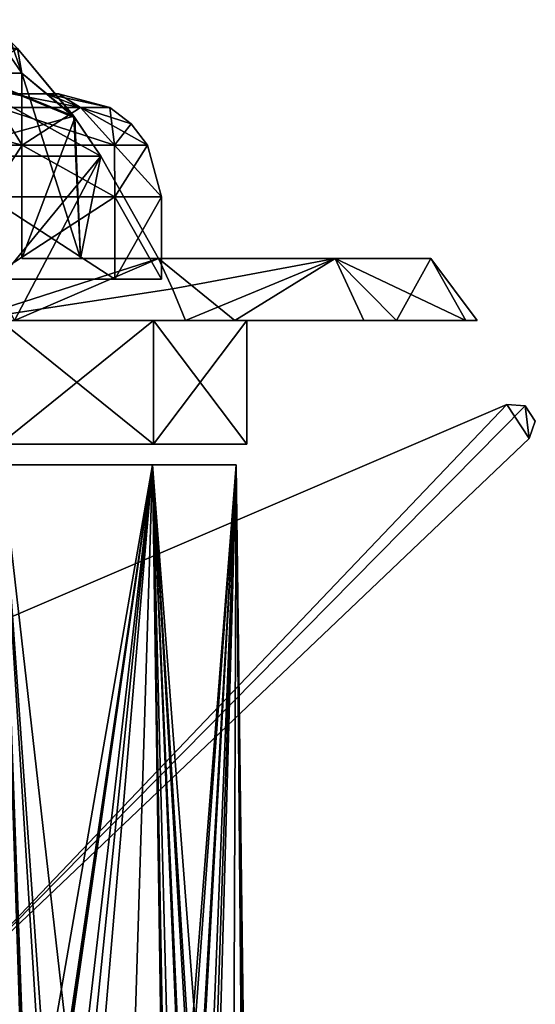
# Model space of a CAD drawing. Header units: millimetres. Extents: x -35 to 35, y -10 to 62.5.
# Tile 5 of 5: x 10 to 35, y 14.3 to 62.1. Entities that reach past the tile are written whole.
import ezdxf

# ---------------------------------------------------------------- set-up
doc = ezdxf.new("R2010")
doc.units = ezdxf.units.MM
doc.header["$LTSCALE"] = 65.185185
for name, color, linetype in [('2', 7, 'CONTINUOUS'), ('32', 7, 'CONTINUOUS'), ('33', 7, 'CONTINUOUS'), ('40', 7, 'CONTINUOUS'), ('41', 7, 'CONTINUOUS'), ('43', 7, 'CONTINUOUS'), ('44', 7, 'CONTINUOUS'), ('46', 7, 'CONTINUOUS'), ('47', 7, 'CONTINUOUS'), ('48', 7, 'CONTINUOUS'), ('49', 7, 'CONTINUOUS'), ('50', 7, 'CONTINUOUS'), ('51', 7, 'CONTINUOUS'), ('52', 7, 'CONTINUOUS'), ('53', 7, 'CONTINUOUS'), ('54', 7, 'CONTINUOUS')]:
    doc.layers.add(name, color=color, linetype=linetype)

msp = doc.modelspace()

# ---------------------------------------------------------------- linework, layer by layer
at = {"layer": '2', "color": 7, "linetype": 'Continuous', "true_color": 0xf5f5f5}
for points in [[(16.418, 40.5, -13.093), (9.289, -0.527, -18.834), (9.112, 40.5, -18.92), (16.418, 40.5, -13.093)], [(12.101, -1.8, 17.163), (14.849, -10, 14.849), (9.112, 40.5, 18.92), (12.101, -1.8, 17.163)], [(9.112, 40.5, 18.92), (14.849, -10, 14.849), (16.418, 40.5, 13.093), (9.112, 40.5, 18.92)], [(11.666, -0.527, 17.462), (12.101, -1.8, 17.163), (9.112, 40.5, 18.92), (11.666, -0.527, 17.462)], [(10.586, 0, 18.136), (11.666, -0.527, 17.462), (9.112, 40.5, 18.92), (10.586, 0, 18.136)], [(10.5, 0, 18.187), (10.586, 0, 18.136), (9.112, 40.5, 18.92), (10.5, 0, 18.187)], [(10.413, 0, 18.236), (10.5, 0, 18.187), (9.112, 40.5, 18.92), (10.413, 0, 18.236)], [(9.289, -0.527, 18.834), (10.413, 0, 18.236), (9.112, 40.5, 18.92), (9.289, -0.527, 18.834)], [(10.413, 0, -18.236), (9.289, -0.527, -18.834), (16.418, 40.5, -13.093), (10.413, 0, -18.236)], [(10.5, 0, -18.187), (10.413, 0, -18.236), (16.418, 40.5, -13.093), (10.5, 0, -18.187)], [(10.586, 0, -18.136), (10.5, 0, -18.187), (16.418, 40.5, -13.093), (10.586, 0, -18.136)], [(11.666, -0.527, -17.462), (10.586, 0, -18.136), (16.418, 40.5, -13.093), (11.666, -0.527, -17.462)], [(12.101, -1.8, -17.163), (11.666, -0.527, -17.462), (16.418, 40.5, -13.093), (12.101, -1.8, -17.163)], [(14.849, -10, -14.849), (12.101, -10, -17.163), (16.418, 40.5, -13.093), (14.849, -10, -14.849)], [(12.101, -10, -17.163), (12.101, -1.8, -17.163), (16.418, 40.5, -13.093), (12.101, -10, -17.163)], [(14.849, -10, 14.849), (17.163, -10, 12.101), (16.418, 40.5, 13.093), (14.849, -10, 14.849)], [(17.163, -1.8, -12.101), (14.849, -10, -14.849), (16.418, 40.5, -13.093), (17.163, -1.8, -12.101)], [(18.236, 0, 10.413), (18.834, -0.527, 9.289), (16.418, 40.5, 13.093), (18.236, 0, 10.413)], [(18.834, -0.527, 9.289), (19.061, -1.8, 8.813), (16.418, 40.5, 13.093), (18.834, -0.527, 9.289)], [(16.418, 40.5, 13.093), (20.284, -10, 5.435), (20.473, 40.5, 4.673), (16.418, 40.5, 13.093)], [(19.061, -1.8, 8.813), (20.284, -10, 5.435), (16.418, 40.5, 13.093), (19.061, -1.8, 8.813)], [(17.163, -10, 12.101), (17.163, -1.8, 12.101), (16.418, 40.5, 13.093), (17.163, -10, 12.101)], [(17.163, -1.8, 12.101), (17.462, -0.527, 11.666), (16.418, 40.5, 13.093), (17.163, -1.8, 12.101)], [(17.462, -0.527, 11.666), (18.136, 0, 10.586), (16.418, 40.5, 13.093), (17.462, -0.527, 11.666)], [(18.136, 0, 10.586), (18.187, 0, 10.5), (16.418, 40.5, 13.093), (18.136, 0, 10.586)], [(18.187, 0, 10.5), (18.236, 0, 10.413), (16.418, 40.5, 13.093), (18.187, 0, 10.5)], [(20.473, 40.5, -4.673), (17.163, -1.8, -12.101), (16.418, 40.5, -13.093), (20.473, 40.5, -4.673)], [(17.462, -0.527, -11.666), (17.163, -1.8, -12.101), (20.473, 40.5, -4.673), (17.462, -0.527, -11.666)], [(18.136, 0, -10.586), (17.462, -0.527, -11.666), (20.473, 40.5, -4.673), (18.136, 0, -10.586)], [(18.187, 0, -10.5), (18.136, 0, -10.586), (20.473, 40.5, -4.673), (18.187, 0, -10.5)], [(18.236, 0, -10.413), (18.187, 0, -10.5), (20.473, 40.5, -4.673), (18.236, 0, -10.413)], [(18.834, -0.527, -9.289), (18.236, 0, -10.413), (20.473, 40.5, -4.673), (18.834, -0.527, -9.289)], [(19.061, -1.8, -8.813), (18.834, -0.527, -9.289), (20.473, 40.5, -4.673), (19.061, -1.8, -8.813)], [(19.061, -10, -8.813), (19.061, -1.8, -8.813), (20.473, 40.5, -4.673), (19.061, -10, -8.813)], [(20.284, -10, -5.435), (19.061, -10, -8.813), (20.473, 40.5, -4.673), (20.284, -10, -5.435)], [(20.284, -10, 5.435), (20.914, -10, 1.898), (20.473, 40.5, 4.673), (20.284, -10, 5.435)], [(20.914, -1.8, -1.898), (20.284, -10, -5.435), (20.473, 40.5, -4.673), (20.914, -1.8, -1.898)], [(20.914, -10, 1.898), (20.914, -1.8, 1.898), (20.473, 40.5, 4.673), (20.914, -10, 1.898)], [(20.914, -1.8, 1.898), (20.955, -0.527, 1.372), (20.473, 40.5, 4.673), (20.914, -1.8, 1.898)], [(20.955, -0.527, 1.372), (21, 0, 0.1), (20.473, 40.5, 4.673), (20.955, -0.527, 1.372)], [(21, 0, 0.1), (21, 0, 0), (20.473, 40.5, 4.673), (21, 0, 0.1)], [(21, 0, 0), (21, 0, -0.1), (20.473, 40.5, 4.673), (21, 0, 0)], [(21, 0, -0.1), (20.955, -0.527, -1.372), (20.473, 40.5, 4.673), (21, 0, -0.1)], [(20.473, 40.5, 4.673), (20.914, -1.8, -1.898), (20.473, 40.5, -4.673), (20.473, 40.5, 4.673)], [(20.955, -0.527, -1.372), (20.914, -1.8, -1.898), (20.473, 40.5, 4.673), (20.955, -0.527, -1.372)]]:
    msp.add_3dface(points, dxfattribs=at)
at = {"layer": '32', "color": 7, "linetype": 'Continuous'}
for points in [[(-2.362, 28.015, -20.8), (33.606, 43.419, -20.8), (6, 14.5, -20.8), (-2.362, 28.015, -20.8)], [(33.606, 43.419, -20.8), (34.5, 43.366, -20.8), (6, 14.5, -20.8), (33.606, 43.419, -20.8)], [(34.5, 43.366, -20.8), (34.689, 41.775, -20.8), (6, 14.5, -20.8), (34.5, 43.366, -20.8)], [(34.993, 42.618, -20.8), (34.689, 41.775, -20.8), (34.5, 43.366, -20.8), (34.993, 42.618, -20.8)]]:
    msp.add_3dface(points, dxfattribs=at)
at = {"layer": '33', "color": 7, "linetype": 'Continuous'}
for points in [[(-2.362, 28.015, -20.5), (6, 14.5, -20.5), (33.606, 43.419, -20.5), (-2.362, 28.015, -20.5)], [(6, 14.5, -20.5), (34.689, 41.775, -20.5), (33.606, 43.419, -20.5), (6, 14.5, -20.5)], [(33.606, 43.419, -20.5), (34.689, 41.775, -20.5), (34.5, 43.366, -20.5), (33.606, 43.419, -20.5)], [(34.5, 43.366, -20.5), (34.689, 41.775, -20.5), (34.993, 42.618, -20.5), (34.5, 43.366, -20.5)]]:
    msp.add_3dface(points, dxfattribs=at)
at = {"layer": '40', "color": 7, "linetype": 'Continuous'}
for points in [[(-21, 41.5, 6.557), (-21, 41.5, -6.557), (21, 41.5, 6.557), (-21, 41.5, 6.557)], [(-16.462, 41.5, 14.595), (-21, 41.5, 6.557), (16.461, 41.5, 14.595), (-16.462, 41.5, 14.595)], [(16.461, 41.5, 14.595), (-21, 41.5, 6.557), (21, 41.5, 6.557), (16.461, 41.5, 14.595)], [(-16.462, 41.5, -14.595), (21, 41.5, -6.557), (-21, 41.5, -6.557), (-16.462, 41.5, -14.595)], [(-21, 41.5, -6.557), (21, 41.5, -6.557), (21, 41.5, 6.557), (-21, 41.5, -6.557)], [(-9.025, 41.5, -20.064), (16.461, 41.5, -14.595), (-16.462, 41.5, -14.595), (-9.025, 41.5, -20.064)], [(9.025, 41.5, 20.064), (-16.462, 41.5, 14.595), (16.461, 41.5, 14.595), (9.025, 41.5, 20.064)], [(16.461, 41.5, -14.595), (21, 41.5, -6.557), (-16.462, 41.5, -14.595), (16.461, 41.5, -14.595)], [(9.025, 41.5, -20.064), (16.461, 41.5, -14.595), (-9.025, 41.5, -20.064), (9.025, 41.5, -20.064)]]:
    msp.add_3dface(points, dxfattribs=at)
at = {"layer": '41', "color": 7, "linetype": 'Continuous'}
for points in [[(-32.5, 47.5), (-30.419, 47.5, -11.443), (31.622, 47.5, -7.503), (-32.5, 47.5)], [(-30.242, 47.5, 11.902), (-32.5, 47.5), (32.173, 47.5, 4.599), (-30.242, 47.5, 11.902)], [(32.173, 47.5, 4.599), (-32.5, 47.5), (31.622, 47.5, -7.503), (32.173, 47.5, 4.599)], [(-30.419, 47.5, -11.443), (-24.443, 47.5, -21.42), (26.678, 47.5, -18.562), (-30.419, 47.5, -11.443)], [(31.622, 47.5, -7.503), (-30.419, 47.5, -11.443), (26.678, 47.5, -18.562), (31.622, 47.5, -7.503)], [(-23.782, 47.5, 22.151), (-30.242, 47.5, 11.902), (28.253, 47.5, 16.062), (-23.782, 47.5, 22.151)], [(28.253, 47.5, 16.062), (-30.242, 47.5, 11.902), (32.173, 47.5, 4.599), (28.253, 47.5, 16.062)], [(-24.443, 47.5, -21.42), (18.026, 47.5, -27.043), (26.678, 47.5, -18.562), (-24.443, 47.5, -21.42)], [(-15.336, 47.5, -28.654), (18.026, 47.5, -27.043), (-24.443, 47.5, -21.42), (-15.336, 47.5, -28.654)], [(20.408, 47.5, 25.294), (-23.782, 47.5, 22.151), (28.253, 47.5, 16.062), (20.408, 47.5, 25.294)], [(-14.018, 47.5, 29.322), (-23.782, 47.5, 22.151), (20.408, 47.5, 25.294), (-14.018, 47.5, 29.322)], [(7.351, 47.5, -31.658), (18.026, 47.5, -27.043), (-15.336, 47.5, -28.654), (7.351, 47.5, -31.658)], [(9.727, 47.5, 31.01), (-14.018, 47.5, 29.322), (20.408, 47.5, 25.294), (9.727, 47.5, 31.01)]]:
    msp.add_3dface(points, dxfattribs=at)
at = {"layer": '43', "color": 7, "linetype": 'Continuous'}
for points in [[(9.025, 47.5, 20.064), (16.461, 41.5, 14.595), (16.462, 47.5, 14.595), (9.025, 47.5, 20.064)], [(9.025, 41.5, 20.064), (16.461, 41.5, 14.595), (9.025, 47.5, 20.064), (9.025, 41.5, 20.064)], [(16.461, 41.5, -14.595), (9.025, 41.5, -20.064), (16.462, 47.5, -14.595), (16.461, 41.5, -14.595)], [(16.462, 47.5, -14.595), (9.025, 41.5, -20.064), (9.025, 47.5, -20.064), (16.462, 47.5, -14.595)], [(16.461, 41.5, 14.595), (21, 41.5, 6.557), (16.462, 47.5, 14.595), (16.461, 41.5, 14.595)], [(21, 41.5, 6.557), (21, 47.5, 6.557), (16.462, 47.5, 14.595), (21, 41.5, 6.557)], [(21, 41.5, -6.557), (16.461, 41.5, -14.595), (21, 47.5, -6.557), (21, 41.5, -6.557)], [(21, 47.5, -6.557), (16.461, 41.5, -14.595), (16.462, 47.5, -14.595), (21, 47.5, -6.557)]]:
    msp.add_3dface(points, dxfattribs=at)
at = {"layer": '44', "color": 7, "linetype": 'Continuous'}
for points in [[(21, 41.5, -6.557), (21, 47.5, -6.557), (21, 47.5, 6.557), (21, 41.5, -6.557)], [(21, 41.5, 6.557), (21, 41.5, -6.557), (21, 47.5, 6.557), (21, 41.5, 6.557)]]:
    msp.add_3dface(points, dxfattribs=at)
at = {"layer": '46', "color": 7, "linetype": 'Continuous'}
for points in [[(5.558, 55.475, 25.205), (13.919, 55.477, 21.733), (4.468, 60.691, 16.174), (5.558, 55.475, 25.205)], [(4.468, 60.691, 16.174), (13.919, 55.477, 21.733), (12.645, 57.337, 19.625), (4.468, 60.691, 16.174)], [(9.871, 60.691, 13.567), (4.468, 60.691, 16.174), (12.645, 57.337, 19.625), (9.871, 60.691, 13.567)], [(5.558, 55.475, 25.205), (9.727, 47.5, 31.01), (13.919, 55.477, 21.733), (5.558, 55.475, 25.205)], [(9.727, 47.5, 31.01), (16.712, 50.5, 25.537), (13.919, 55.477, 21.733), (9.727, 47.5, 31.01)], [(9.727, 47.5, 31.01), (20.408, 47.5, 25.294), (16.712, 50.5, 25.537), (9.727, 47.5, 31.01)], [(16.712, 50.5, -25.537), (25.278, 50.5, -17.101), (17.387, 49.034, -26.329), (16.712, 50.5, -25.537)], [(16.712, 50.5, 25.537), (20.408, 47.5, 25.294), (25.278, 50.5, 17.101), (16.712, 50.5, 25.537)], [(25.278, 50.5, -17.101), (18.026, 47.5, -27.043), (17.387, 49.034, -26.329), (25.278, 50.5, -17.101)], [(26.678, 47.5, -18.562), (18.026, 47.5, -27.043), (25.278, 50.5, -17.101), (26.678, 47.5, -18.562)], [(20.408, 47.5, 25.294), (28.253, 47.5, 16.062), (25.278, 50.5, 17.101), (20.408, 47.5, 25.294)], [(29.921, 50.5, -6.011), (31.622, 47.5, -7.503), (25.278, 50.5, -17.101), (29.921, 50.5, -6.011)], [(31.622, 47.5, -7.503), (26.678, 47.5, -18.562), (25.278, 50.5, -17.101), (31.622, 47.5, -7.503)], [(25.278, 50.5, 17.101), (28.253, 47.5, 16.062), (29.921, 50.5, 6.011), (25.278, 50.5, 17.101)], [(28.253, 47.5, 16.062), (32.173, 47.5, 4.599), (29.921, 50.5, 6.011), (28.253, 47.5, 16.062)], [(29.921, 50.5, 6.011), (32.173, 47.5, 4.599), (29.921, 50.5, -6.011), (29.921, 50.5, 6.011)], [(32.173, 47.5, 4.599), (31.622, 47.5, -7.503), (29.921, 50.5, -6.011), (32.173, 47.5, 4.599)]]:
    msp.add_3dface(points, dxfattribs=at)
at = {"layer": '47', "color": 7, "linetype": 'Continuous'}
for points in [[(4.477, 60.691, -16.172), (9.869, 60.693, -13.562), (12.594, 57.407, -19.534), (4.477, 60.691, -16.172)], [(5.563, 55.475, -25.204), (4.477, 60.691, -16.172), (12.594, 57.407, -19.534), (5.563, 55.475, -25.204)], [(13.919, 55.477, -21.733), (5.563, 55.475, -25.204), (12.594, 57.407, -19.534), (13.919, 55.477, -21.733)], [(13.919, 55.477, -21.733), (7.351, 47.5, -31.658), (5.563, 55.475, -25.204), (13.919, 55.477, -21.733)], [(16.712, 50.5, -25.537), (7.351, 47.5, -31.658), (13.919, 55.477, -21.733), (16.712, 50.5, -25.537)], [(7.351, 47.5, -31.658), (16.712, 50.5, -25.537), (17.387, 49.034, -26.329), (7.351, 47.5, -31.658)], [(18.026, 47.5, -27.043), (7.351, 47.5, -31.658), (17.387, 49.034, -26.329), (18.026, 47.5, -27.043)]]:
    msp.add_3dface(points, dxfattribs=at)
at = {"layer": '48', "color": 7, "linetype": 'Continuous'}
for points in [[(10.077, 50.5, -14.124), (25.278, 50.5, -17.101), (12.92, 50.5, -20.106), (10.077, 50.5, -14.124)], [(25.278, 50.5, 17.101), (10.077, 50.5, 14.124), (12.92, 50.5, 20.106), (25.278, 50.5, 17.101)], [(25.278, 50.5, 17.101), (29.921, 50.5, 6.011), (10.077, 50.5, 14.124), (25.278, 50.5, 17.101)], [(15.425, 50.5, -7.943), (25.278, 50.5, -17.101), (10.077, 50.5, -14.124), (15.425, 50.5, -7.943)], [(10.077, 50.5, 14.124), (29.921, 50.5, 6.011), (15.425, 50.5, 7.943), (10.077, 50.5, 14.124)], [(25.278, 50.5, -17.101), (16.712, 50.5, -25.537), (12.92, 50.5, -20.106), (25.278, 50.5, -17.101)], [(16.712, 50.5, 25.537), (25.278, 50.5, 17.101), (12.92, 50.5, 20.106), (16.712, 50.5, 25.537)], [(17.35, 50.5), (29.921, 50.5, -6.011), (15.425, 50.5, -7.943), (17.35, 50.5)], [(29.921, 50.5, -6.011), (25.278, 50.5, -17.101), (15.425, 50.5, -7.943), (29.921, 50.5, -6.011)], [(15.425, 50.5, 7.943), (29.921, 50.5, 6.011), (17.35, 50.5), (15.425, 50.5, 7.943)], [(29.921, 50.5, 6.011), (29.921, 50.5, -6.011), (17.35, 50.5), (29.921, 50.5, 6.011)]]:
    msp.add_3dface(points, dxfattribs=at)
at = {"layer": '49', "color": 7, "linetype": 'Continuous'}
for points in [[(10.077, 59.5, -14.124), (8.29, 62.09, -7.912), (7.789, 59.5, -4.8), (10.077, 59.5, -14.124)], [(9.544, 61.021, -12.622), (8.29, 62.09, -7.912), (10.077, 59.5, -14.124), (9.544, 61.021, -12.622)], [(9.871, 60.691, 13.567), (10.077, 59.5, 14.124), (7.789, 59.5, 4.8), (9.871, 60.691, 13.567)], [(9.869, 60.693, -13.562), (9.544, 61.021, -12.622), (10.077, 59.5, -14.124), (9.869, 60.693, -13.562)], [(12.594, 57.407, -19.534), (9.869, 60.693, -13.562), (10.077, 59.5, -14.124), (12.594, 57.407, -19.534)], [(9.871, 60.691, 13.567), (12.645, 57.337, 19.625), (10.077, 59.5, 14.124), (9.871, 60.691, 13.567)], [(12.92, 50.5, -20.106), (12.594, 57.407, -19.534), (10.077, 59.5, -14.124), (12.92, 50.5, -20.106)], [(10.077, 50.5, -14.124), (12.92, 50.5, -20.106), (10.077, 59.5, -14.124), (10.077, 50.5, -14.124)], [(12.645, 57.337, 19.625), (10.077, 50.5, 14.124), (10.077, 59.5, 14.124), (12.645, 57.337, 19.625)], [(10.077, 50.5, 14.124), (12.645, 57.337, 19.625), (12.92, 50.5, 20.106), (10.077, 50.5, 14.124)], [(13.919, 55.477, -21.733), (12.594, 57.407, -19.534), (12.92, 50.5, -20.106), (13.919, 55.477, -21.733)], [(12.645, 57.337, 19.625), (13.919, 55.477, 21.733), (12.92, 50.5, 20.106), (12.645, 57.337, 19.625)], [(13.919, 55.477, 21.733), (16.712, 50.5, 25.537), (12.92, 50.5, 20.106), (13.919, 55.477, 21.733)], [(16.712, 50.5, -25.537), (13.919, 55.477, -21.733), (12.92, 50.5, -20.106), (16.712, 50.5, -25.537)]]:
    msp.add_3dface(points, dxfattribs=at)
at = {"layer": '50', "color": 153, "linetype": 'Continuous', "true_color": 0x69a3d4}
for points in [[(14.593, 53.5, 8.425), (8.425, 53.5, 14.593), (14.593, 49.5, 8.425), (14.593, 53.5, 8.425)], [(14.593, 49.5, 8.425), (8.425, 53.5, 14.593), (8.425, 49.5, 14.593), (14.593, 49.5, 8.425)], [(16.85, 53.5), (14.593, 53.5, 8.425), (16.85, 49.5), (16.85, 53.5)], [(16.85, 49.5), (14.593, 53.5, 8.425), (14.593, 49.5, 8.425), (16.85, 49.5)]]:
    msp.add_3dface(points, dxfattribs=at)
at = {"layer": '51', "color": 153, "linetype": 'Continuous', "true_color": 0x69a3d4}
for points in [[(8.425, 49.5, -14.593), (14.593, 53.5, -8.425), (14.593, 49.5, -8.425), (8.425, 49.5, -14.593)], [(8.425, 53.5, -14.593), (14.593, 53.5, -8.425), (8.425, 49.5, -14.593), (8.425, 53.5, -14.593)], [(14.593, 53.5, -8.425), (16.85, 53.5), (14.593, 49.5, -8.425), (14.593, 53.5, -8.425)], [(16.85, 53.5), (16.85, 49.5), (14.593, 49.5, -8.425), (16.85, 53.5)]]:
    msp.add_3dface(points, dxfattribs=at)
at = {"layer": '52', "color": 153, "linetype": 'Continuous', "true_color": 0x69a3d4}
for points in [[(-11.27, 58.5, -3.662), (-11.85, 58.5), (11.27, 58.5, -3.662), (-11.27, 58.5, -3.662)], [(-11.27, 58.5, 3.662), (11.85, 58.5), (-11.85, 58.5), (-11.27, 58.5, 3.662)], [(-11.85, 58.5), (11.85, 58.5), (11.27, 58.5, -3.662), (-11.85, 58.5)], [(11.27, 58.5, 3.662), (11.85, 58.5), (-11.27, 58.5, 3.662), (11.27, 58.5, 3.662)], [(9.587, 58.5, -6.965), (-11.27, 58.5, -3.662), (11.27, 58.5, -3.662), (9.587, 58.5, -6.965)], [(-9.587, 58.5, 6.965), (11.27, 58.5, 3.662), (-11.27, 58.5, 3.662), (-9.587, 58.5, 6.965)], [(9.587, 58.5, 6.965), (11.27, 58.5, 3.662), (-9.587, 58.5, 6.965), (9.587, 58.5, 6.965)]]:
    msp.add_3dface(points, dxfattribs=at)
at = {"layer": '53', "color": 153, "linetype": 'Continuous', "true_color": 0x69a3d4}
for points in [[(12.929, 57.83, 6.226), (9.587, 58.5, 6.965), (8.947, 57.83, 11.219), (12.929, 57.83, 6.226)], [(11.27, 58.5, 3.662), (9.587, 58.5, 6.965), (12.929, 57.83, 6.226), (11.27, 58.5, 3.662)], [(14.35, 57.83), (11.27, 58.5, 3.662), (12.929, 57.83, 6.226), (14.35, 57.83)], [(11.85, 58.5), (11.27, 58.5, 3.662), (14.35, 57.83), (11.85, 58.5)], [(10.089, 55.998, 12.651), (3.193, 57.83, 13.99), (3.601, 55.998, 15.776), (10.089, 55.998, 12.651)], [(8.947, 57.83, 11.219), (3.193, 57.83, 13.99), (10.089, 55.998, 12.651), (8.947, 57.83, 11.219)], [(14.579, 55.998, 7.021), (8.947, 57.83, 11.219), (10.089, 55.998, 12.651), (14.579, 55.998, 7.021)], [(12.929, 57.83, 6.226), (8.947, 57.83, 11.219), (14.579, 55.998, 7.021), (12.929, 57.83, 6.226)], [(16.181, 55.998), (12.929, 57.83, 6.226), (14.579, 55.998, 7.021), (16.181, 55.998)], [(15.386, 57.036), (12.929, 57.83, 6.226), (16.181, 55.998), (15.386, 57.036)], [(14.35, 57.83), (12.929, 57.83, 6.226), (15.386, 57.036), (14.35, 57.83)], [(8.425, 53.5, 14.593), (10.089, 55.998, 12.651), (3.601, 55.998, 15.776), (8.425, 53.5, 14.593)], [(8.425, 53.5, 14.593), (14.593, 53.5, 8.425), (10.089, 55.998, 12.651), (8.425, 53.5, 14.593)], [(14.593, 53.5, 8.425), (14.579, 55.998, 7.021), (10.089, 55.998, 12.651), (14.593, 53.5, 8.425)], [(16.85, 53.5), (16.181, 55.998), (14.579, 55.998, 7.021), (16.85, 53.5)], [(14.593, 53.5, 8.425), (16.85, 53.5), (14.579, 55.998, 7.021), (14.593, 53.5, 8.425)]]:
    msp.add_3dface(points, dxfattribs=at)
at = {"layer": '54', "color": 153, "linetype": 'Continuous', "true_color": 0x69a3d4}
for points in [[(8.947, 57.83, -11.219), (9.587, 58.5, -6.965), (12.929, 57.83, -6.226), (8.947, 57.83, -11.219)], [(9.587, 58.5, -6.965), (11.27, 58.5, -3.662), (12.929, 57.83, -6.226), (9.587, 58.5, -6.965)], [(11.27, 58.5, -3.662), (11.85, 58.5), (12.929, 57.83, -6.226), (11.27, 58.5, -3.662)], [(11.85, 58.5), (14.35, 57.83), (12.929, 57.83, -6.226), (11.85, 58.5)], [(3.601, 55.998, -15.776), (8.947, 57.83, -11.219), (10.089, 55.998, -12.651), (3.601, 55.998, -15.776)], [(8.947, 57.83, -11.219), (12.929, 57.83, -6.226), (10.089, 55.998, -12.651), (8.947, 57.83, -11.219)], [(10.089, 55.998, -12.651), (12.929, 57.83, -6.226), (14.579, 55.998, -7.021), (10.089, 55.998, -12.651)], [(12.929, 57.83, -6.226), (14.35, 57.83), (14.579, 55.998, -7.021), (12.929, 57.83, -6.226)], [(14.35, 57.83), (15.386, 57.036), (14.579, 55.998, -7.021), (14.35, 57.83)], [(15.386, 57.036), (16.181, 55.998), (14.579, 55.998, -7.021), (15.386, 57.036)], [(8.425, 53.5, -14.593), (3.601, 55.998, -15.776), (10.089, 55.998, -12.651), (8.425, 53.5, -14.593)], [(14.593, 53.5, -8.425), (8.425, 53.5, -14.593), (10.089, 55.998, -12.651), (14.593, 53.5, -8.425)], [(14.593, 53.5, -8.425), (10.089, 55.998, -12.651), (14.579, 55.998, -7.021), (14.593, 53.5, -8.425)], [(16.181, 55.998), (14.593, 53.5, -8.425), (14.579, 55.998, -7.021), (16.181, 55.998)], [(16.85, 53.5), (14.593, 53.5, -8.425), (16.181, 55.998), (16.85, 53.5)]]:
    msp.add_3dface(points, dxfattribs=at)

doc.saveas('drawing.dxf')
